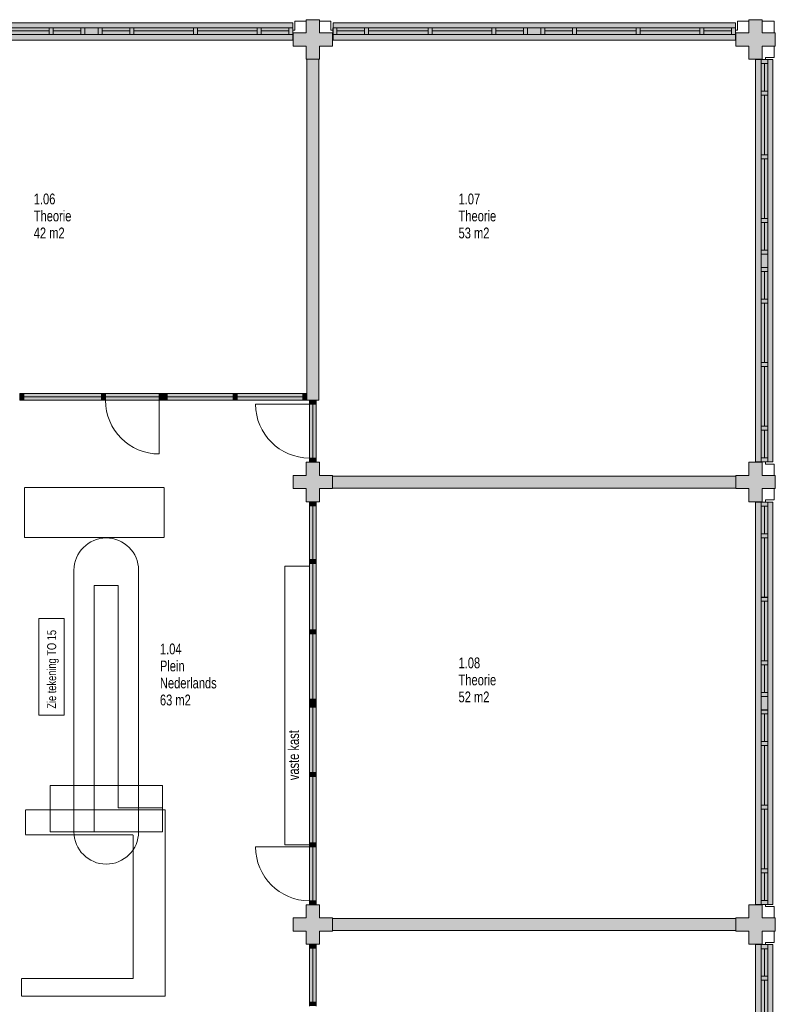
# Model space of a CAD drawing. Header units: millimetres. Extents: x 73705 to 433105, y 109410 to 279410.
# Tile 62 of 90: x 253182 to 265811, y 248032 to 264495. Entities that reach past the tile are written whole.
import ezdxf

# ---------------------------------------------------------------- set-up
doc = ezdxf.new("R2010")
doc.units = ezdxf.units.MM
doc.linetypes.add('Stippel', pattern=[1.53, 1, -0.53])
for name, color, linetype, lineweight in [('A-DETL', 90, 'Continuous', 9), ('A-DETL-DEMO', 6, 'Stippel', 9), ('A-DETL-GENF', 92, 'Continuous', 9), ('A-DETL-THIN', 151, 'Continuous', 9), ('G-ANNO-TEXT', 231, 'Continuous', 9)]:
    doc.layers.add(name, color=color, linetype=linetype, lineweight=lineweight)
doc.styles.add('Arial Narrow', font='ARIALN.TTF', dxfattribs={"width": 0.9, "height": 180})
doc.styles.add('Arial Narrow_B', font='ARIALN.TTF', dxfattribs={"width": 0.9, "height": 180})
doc.styles.add('Arial Narrow_B_2', font='ARIALN.TTF', dxfattribs={"width": 0.9, "height": 150})

msp = doc.modelspace()

# ---------------------------------------------------------------- hatches: boundary and pattern name
at = {"layer": 'A-DETL-GENF'}
for points in [[(256152.6, 264155), (257744.7, 264155), (257744.7, 264441), (251018.4, 264441), (251018.4, 264155), (256151.9, 264155)], [(257981.1, 263835), (258191.1, 263835), (258191.1, 264055), (258411.1, 264055), (258411.1, 264275), (258191.1, 264275), (258191.1, 264495), (257971.1, 264495), (257971.1, 264275), (257751.1, 264275), (257751.1, 264055), (257971.1, 264055), (257971.1, 263835)], [(263552.6, 264155), (265144.7, 264155), (265144.7, 264441), (258418.4, 264441), (258418.4, 264155), (263551.9, 264155)], [(265371.1, 263835), (265591.1, 263835), (265591.1, 264055), (265811.1, 264055), (265811.1, 264275), (265591.1, 264275), (265591.1, 264495), (265371.1, 264495), (265371.1, 264275), (265151.1, 264275), (265151.1, 264055), (265371.1, 264055)], [(257981.1, 258133.1), (258181.1, 258133.1), (258181.1, 263835), (257981.1, 263835), (257981.1, 258247.1)], [(265573.1, 257102.5), (265767.1, 257102.5), (265767.1, 263828.9), (265481.1, 263828.9), (265481.1, 257102.5)], [(253248.6, 258133.1), (253248.6, 258247.1), (253181.6, 258247.1), (253181.6, 258133.1)], [(253248.6, 258133.1), (254547.6, 258133.1), (254547.6, 258247.1), (253248.6, 258247.1)], [(254614.6, 258133.1), (254614.6, 258247.1), (254547.6, 258247.1), (254547.6, 258133.1)], [(255514.6, 258133.1), (255514.6, 258247.1), (254614.6, 258247.1), (254614.6, 258133.1)], [(255581.6, 258133.1), (255581.6, 258247.1), (255514.6, 258247.1), (255514.6, 258133.1)], [(255648.6, 258133.1), (255648.6, 258247.1), (255581.6, 258247.1), (255581.6, 258133.1)], [(256748.1, 258133.1), (256748.1, 258247.1), (255648.6, 258247.1), (255648.6, 258133.1)], [(256815.1, 258133.1), (256815.1, 258247.1), (256748.1, 258247.1), (256748.1, 258133.1)], [(257914.1, 258133.1), (257914.6, 258133.1), (257914.1, 258247.1), (256815.1, 258247.1), (256815.1, 258133.1), (257751.1, 258133.1)], [(257981.1, 258133.1), (257981.1, 258247.1), (257914.6, 258247.1), (257914.6, 258133.1), (257971.1, 258133.1)], [(258138.1, 258066.1), (258138.1, 258133.1), (258024.1, 258133.1), (258024.1, 258066.1)], [(258138.1, 257166.1), (258138.1, 258066.1), (258024.1, 258066.1), (258024.1, 257166.1)], [(258138.1, 257099.1), (258138.1, 257166.1), (258024.1, 257166.1), (258024.1, 257099.1)], [(258191.1, 256435), (258191.1, 256655), (258411.1, 256655), (258411.1, 256875), (258191.1, 256875), (258191.1, 257095), (257971.1, 257095), (257971.1, 256875), (257751.1, 256875), (257751.1, 256655), (257971.1, 256655), (257971.1, 256435), (258138.1, 256435)], [(265591.1, 256435), (265591.1, 256655), (265811.1, 256655), (265811.1, 256875), (265591.1, 256875), (265591.1, 257095), (265371.1, 257095), (265371.1, 256875), (265151.1, 256875), (265151.1, 256655), (265371.1, 256655), (265371.1, 256435)], [(265687.1, 257101.5), (265687.1, 257102.5), (265591.1, 257101.5)], [(265151.1, 256664.5), (265151.1, 256864.5), (258411.1, 256864.5), (258411.1, 256664.5), (259587.2, 256664.5)], [(258138.1, 256368), (258138.1, 256435), (258024.1, 256435), (258024.1, 256368)], [(258138.1, 255468), (258138.1, 256368), (258024.1, 256368), (258024.1, 255468)], [(265767.1, 249702.5), (265767.1, 256428.9), (265481.1, 256428.9), (265481.1, 249702.5), (265687.1, 249702.5)], [(258138.1, 255401), (258138.1, 255468), (258024.1, 255468), (258024.1, 255401)], [(258138.1, 254291.7), (258138.1, 255401), (258024.1, 255401), (258024.1, 254291.7)], [(258138.1, 254224.7), (258138.1, 254291.7), (258024.1, 254291.7), (258024.1, 254224.7)], [(258138.1, 253132), (258138.1, 254224.7), (258024.1, 254224.7), (258024.1, 253132)], [(258138.1, 253065), (258138.1, 253132), (258024.1, 253132), (258024.1, 253065)], [(258024.1, 252998), (258138.1, 252998), (258138.1, 253065), (258024.1, 253065)], [(258024.1, 251905.4), (258138.1, 251905.4), (258138.1, 252998), (258024.1, 252998), (258024.1, 252957.6)], [(258138.1, 251838.4), (258138.1, 251905.4), (258024.1, 251905.4), (258024.1, 251838.4)], [(258138.1, 250729), (258138.1, 251838.4), (258024.1, 251838.4), (258024.1, 250729)], [(258138.1, 250662), (258138.1, 250729), (258024.1, 250729), (258024.1, 250662)], [(258138.1, 249762), (258138.1, 250662), (258024.1, 250662), (258024.1, 249762)], [(258138.1, 249695), (258138.1, 249762), (258024.1, 249762), (258024.1, 249695)], [(257971.1, 249035), (258191.1, 249035), (258191.1, 249255), (258411.1, 249255), (258411.1, 249475), (258191.1, 249475), (258191.1, 249695), (257971.1, 249695), (257971.1, 249475), (257751.1, 249475), (257751.1, 249255), (257971.1, 249255)], [(265591.1, 249035), (265591.1, 249255), (265811.1, 249255), (265811.1, 249475), (265591.1, 249475), (265591.1, 249695), (265371.1, 249695), (265371.1, 249475), (265151.1, 249475), (265151.1, 249255), (265371.1, 249255), (265371.1, 249035)], [(265687.1, 249701.5), (265687.1, 249702.5), (265591.1, 249701.5)], [(265151.1, 249264.5), (265151.1, 249464.5), (258411.1, 249464.5), (258411.1, 249264.5), (259587.2, 249264.5)], [(258138.1, 248968), (258138.1, 249035), (258024.1, 249035), (258024.1, 248968)], [(258138.1, 248068), (258138.1, 248968), (258024.1, 248968), (258024.1, 248068)], [(265591.1, 242302.5), (265767.1, 242302.5), (265767.1, 249028.9), (265481.1, 249028.9), (265481.1, 242302.5), (265573.1, 242302.5)], [(258138.1, 248001), (258138.1, 248068), (258024.1, 248068), (258024.1, 248001)]]:
    msp.add_hatch(color=7, dxfattribs=at).paths.add_polyline_path(points)

# ---------------------------------------------------------------- linework, layer by layer
at = {"layer": 'A-DETL'}
for p, q in [((257744.7, 264441), (251018.4, 264441)), ((257744.7, 264155), (257744.7, 264441)), ((257780.6, 264320), (257780.6, 264468)), ((257780.6, 264468), (257971.1, 264468)), ((258381.6, 264468), (258191.1, 264468)), ((258381.6, 264320), (258381.6, 264468)), ((258418.4, 264441), (258418.4, 264155)), ((265144.7, 264441), (258418.4, 264441)), ((265144.7, 264155), (265144.7, 264441)), ((265180.6, 264320), (265180.6, 264468)), ((265180.6, 264468), (265371.1, 264468)), ((265794.1, 264468), (265591.1, 264468)), ((265794.1, 264468), (265794.1, 264275)), ((253673.6, 264361), (252676.6, 264361)), ((252676.6, 264247), (253673.6, 264247)), ((253673.6, 264247), (253673.6, 264361)), ((253673.6, 264361), (253673.6, 264247)), ((253740.6, 264361), (253673.6, 264361)), ((253673.6, 264247), (253740.6, 264247)), ((253740.6, 264247), (253740.6, 264361)), ((253740.6, 264361), (253740.6, 264247)), ((254202.4, 264361), (253740.6, 264361)), ((253740.6, 264247), (254202.4, 264247)), ((254202.4, 264361), (254202.4, 264247)), ((254269.4, 264361), (254202.4, 264361)), ((254202.4, 264247), (254202.4, 264361)), ((254202.4, 264247), (254269.4, 264247)), ((254268.1, 264361), (254268.1, 264247)), ((254492.8, 264361), (254268.1, 264361)), ((254268.1, 264247), (254492.8, 264247)), ((254269.4, 264247), (254269.4, 264361)), ((254559.8, 264361), (254492.8, 264361)), ((254492.8, 264361), (254492.8, 264247)), ((254492.8, 264247), (254492.8, 264361)), ((254492.8, 264247), (254559.8, 264247)), ((254559.8, 264247), (254559.8, 264361)), ((255021.6, 264361), (254559.8, 264361)), ((254559.8, 264361), (254559.8, 264247)), ((254559.8, 264247), (255021.6, 264247)), ((255088.6, 264361), (255021.6, 264361)), ((255021.6, 264361), (255021.6, 264247)), ((255021.6, 264247), (255021.6, 264361)), ((255021.6, 264247), (255088.6, 264247)), ((256085.6, 264361), (255088.6, 264361)), ((255088.6, 264361), (255088.6, 264247)), ((255088.6, 264247), (255088.6, 264361)), ((255088.6, 264247), (256085.6, 264247)), ((256152.6, 264361), (256085.6, 264361)), ((256085.6, 264361), (256085.6, 264247)), ((256085.6, 264247), (256085.6, 264361)), ((256085.6, 264247), (256152.6, 264247)), ((257148.9, 264361), (256151.9, 264361)), ((256151.9, 264361), (256151.9, 264247)), ((256151.9, 264247), (257148.9, 264247)), ((256152.6, 264247), (256152.6, 264361)), ((257148.9, 264247), (257148.9, 264361)), ((257215.9, 264361), (257148.9, 264361)), ((257148.9, 264361), (257148.9, 264247)), ((257148.9, 264247), (257215.9, 264247)), ((257215.9, 264247), (257215.9, 264361)), ((257677.7, 264361), (257215.9, 264361)), ((257215.9, 264361), (257215.9, 264247)), ((257215.9, 264247), (257677.7, 264247)), ((257744.7, 264361), (257677.7, 264361)), ((257677.7, 264361), (257677.7, 264247)), ((257677.7, 264247), (257677.7, 264361)), ((257677.7, 264247), (257744.7, 264247)), ((257743.7, 264320), (257780.6, 264320)), ((257744.7, 264247), (257744.7, 264361)), ((258418.4, 264320), (258381.6, 264320)), ((258417.4, 264361), (258417.4, 264247)), ((258484.4, 264361), (258417.4, 264361)), ((258417.4, 264247), (258484.4, 264247)), ((258484.4, 264247), (258484.4, 264361)), ((258484.4, 264361), (258484.4, 264247)), ((258946.2, 264361), (258484.4, 264361)), ((258484.4, 264247), (258946.2, 264247)), ((258946.2, 264361), (258946.2, 264247)), ((259013.2, 264361), (258946.2, 264361)), ((258946.2, 264247), (258946.2, 264361)), ((258946.2, 264247), (259013.2, 264247)), ((259013.2, 264361), (259013.2, 264247)), ((260010.2, 264361), (259013.2, 264361)), ((259013.2, 264247), (259013.2, 264361)), ((259013.2, 264247), (260010.2, 264247)), ((260009.6, 264361), (260009.6, 264247)), ((260076.6, 264361), (260009.6, 264361)), ((260009.6, 264247), (260076.6, 264247)), ((260010.2, 264247), (260010.2, 264361)), ((260076.6, 264247), (260076.6, 264361)), ((260076.6, 264361), (260076.6, 264247)), ((261073.6, 264361), (260076.6, 264361)), ((260076.6, 264247), (261073.6, 264247)), ((261073.6, 264247), (261073.6, 264361)), ((261073.6, 264361), (261073.6, 264247)), ((261140.6, 264361), (261073.6, 264361)), ((261073.6, 264247), (261140.6, 264247)), ((261140.6, 264247), (261140.6, 264361)), ((261140.6, 264361), (261140.6, 264247)), ((261602.4, 264361), (261140.6, 264361)), ((261140.6, 264247), (261602.4, 264247)), ((261602.4, 264361), (261602.4, 264247)), ((261669.4, 264361), (261602.4, 264361)), ((261602.4, 264247), (261602.4, 264361)), ((261602.4, 264247), (261669.4, 264247)), ((261668.1, 264361), (261668.1, 264247)), ((261892.8, 264361), (261668.1, 264361)), ((261668.1, 264247), (261892.8, 264247)), ((261669.4, 264247), (261669.4, 264361)), ((261959.8, 264361), (261892.8, 264361)), ((261892.8, 264361), (261892.8, 264247)), ((261892.8, 264247), (261892.8, 264361)), ((261892.8, 264247), (261959.8, 264247)), ((261959.8, 264247), (261959.8, 264361)), ((262421.6, 264361), (261959.8, 264361)), ((261959.8, 264361), (261959.8, 264247)), ((261959.8, 264247), (262421.6, 264247)), ((262488.6, 264361), (262421.6, 264361)), ((262421.6, 264361), (262421.6, 264247)), ((262421.6, 264247), (262421.6, 264361)), ((262421.6, 264247), (262488.6, 264247)), ((263485.6, 264361), (262488.6, 264361)), ((262488.6, 264361), (262488.6, 264247)), ((262488.6, 264247), (262488.6, 264361)), ((262488.6, 264247), (263485.6, 264247)), ((263552.6, 264361), (263485.6, 264361)), ((263485.6, 264361), (263485.6, 264247)), ((263485.6, 264247), (263485.6, 264361)), ((263485.6, 264247), (263552.6, 264247)), ((264548.9, 264361), (263551.9, 264361)), ((263551.9, 264361), (263551.9, 264247)), ((263551.9, 264247), (264548.9, 264247)), ((263552.6, 264247), (263552.6, 264361)), ((264548.9, 264247), (264548.9, 264361)), ((264615.9, 264361), (264548.9, 264361)), ((264548.9, 264361), (264548.9, 264247)), ((264548.9, 264247), (264615.9, 264247)), ((264615.9, 264247), (264615.9, 264361)), ((265077.7, 264361), (264615.9, 264361)), ((264615.9, 264361), (264615.9, 264247)), ((264615.9, 264247), (265077.7, 264247)), ((265144.7, 264361), (265077.7, 264361)), ((265077.7, 264361), (265077.7, 264247)), ((265077.7, 264247), (265077.7, 264361)), ((265077.7, 264247), (265144.7, 264247)), ((265143.7, 264320), (265180.6, 264320)), ((265144.7, 264247), (265144.7, 264361)), ((251018.4, 264155), (257744.7, 264155)), ((258418.4, 264155), (265144.7, 264155)), ((265794.1, 263864.5), (265794.1, 264055)), ((265767.1, 263828.9), (265481.1, 263828.9)), ((265481.1, 263828.9), (265481.1, 257102.5)), ((265687.1, 263828.9), (265573.1, 263828.9)), ((265573.1, 263828.9), (265573.1, 263761.9)), ((265573.1, 263761.9), (265687.1, 263761.9)), ((265687.1, 263761.9), (265573.1, 263761.9)), ((265573.1, 263761.9), (265573.1, 263300)), ((265646.1, 263827.7), (265646.1, 263864.5)), ((265646.1, 263864.5), (265794.1, 263864.5)), ((265687.1, 263761.9), (265687.1, 263828.9)), ((265687.1, 263300), (265687.1, 263761.9)), ((265767.1, 257102.5), (265767.1, 263828.9)), ((265687.1, 263300), (265573.1, 263300)), ((265573.1, 263300), (265573.1, 263233)), ((265573.1, 263300), (265687.1, 263300)), ((265687.1, 263233), (265687.1, 263300)), ((265687.1, 263233), (265573.1, 263233)), ((265573.1, 263233), (265573.1, 262236)), ((265573.1, 263233), (265687.1, 263233)), ((265687.1, 262236), (265687.1, 263233)), ((265687.1, 262236.7), (265573.1, 262236.7)), ((265573.1, 262236.7), (265573.1, 262169.7)), ((265573.1, 262236), (265687.1, 262236)), ((265573.1, 262169.7), (265687.1, 262169.7)), ((265687.1, 262169.7), (265573.1, 262169.7)), ((265573.1, 262169.7), (265573.1, 261172.7)), ((265687.1, 262169.7), (265687.1, 262236.7)), ((265687.1, 261172.7), (265687.1, 262169.7)), ((265573.1, 261172.7), (265687.1, 261172.7)), ((265687.1, 261172.7), (265573.1, 261172.7)), ((265573.1, 261172.7), (265573.1, 261105.7)), ((265687.1, 261105.7), (265687.1, 261172.7)), ((265573.1, 261105.7), (265687.1, 261105.7)), ((265687.1, 261105.7), (265573.1, 261105.7)), ((265573.1, 261105.7), (265573.1, 260643.9)), ((265687.1, 260643.9), (265687.1, 261105.7)), ((265687.1, 260643.9), (265573.1, 260643.9)), ((265573.1, 260643.9), (265573.1, 260576.9)), ((265573.1, 260643.9), (265687.1, 260643.9)), ((265687.1, 260576.9), (265687.1, 260643.9)), ((265573.1, 260576.9), (265687.1, 260576.9)), ((265687.1, 260576.9), (265573.1, 260576.9)), ((265573.1, 260576.9), (265573.1, 260352.2)), ((265687.1, 260352.2), (265687.1, 260576.9)), ((265687.1, 260353.5), (265573.1, 260353.5)), ((265573.1, 260353.5), (265573.1, 260286.5)), ((265573.1, 260352.2), (265687.1, 260352.2)), ((265687.1, 260286.5), (265687.1, 260353.5)), ((265573.1, 260286.5), (265687.1, 260286.5)), ((265687.1, 260286.5), (265573.1, 260286.5)), ((265573.1, 260286.5), (265573.1, 259824.7)), ((265687.1, 259824.7), (265687.1, 260286.5)), ((265687.1, 259824.7), (265573.1, 259824.7)), ((265573.1, 259824.7), (265573.1, 259757.7)), ((265573.1, 259824.7), (265687.1, 259824.7)), ((265687.1, 259757.7), (265687.1, 259824.7)), ((265687.1, 259757.7), (265573.1, 259757.7)), ((265573.1, 259757.7), (265573.1, 258760.7)), ((265573.1, 259757.7), (265687.1, 259757.7)), ((265687.1, 258760.7), (265687.1, 259757.7)), ((265687.1, 258760.7), (265573.1, 258760.7)), ((265573.1, 258760.7), (265573.1, 258693.7)), ((265573.1, 258760.7), (265687.1, 258760.7)), ((265687.1, 258694.4), (265573.1, 258694.4)), ((265573.1, 258694.4), (265573.1, 257697.4)), ((265573.1, 258693.7), (265687.1, 258693.7)), ((265687.1, 258693.7), (265687.1, 258760.7)), ((265687.1, 257697.4), (265687.1, 258694.4)), ((265573.1, 257697.4), (265687.1, 257697.4)), ((265687.1, 257697.4), (265573.1, 257697.4)), ((265573.1, 257697.4), (265573.1, 257630.4)), ((265687.1, 257630.4), (265687.1, 257697.4)), ((265573.1, 257630.4), (265687.1, 257630.4)), ((265687.1, 257630.4), (265573.1, 257630.4)), ((265573.1, 257630.4), (265573.1, 257168.5)), ((265687.1, 257168.5), (265687.1, 257630.4)), ((265687.1, 257168.5), (265573.1, 257168.5)), ((265573.1, 257168.5), (265573.1, 257101.5)), ((265573.1, 257168.5), (265687.1, 257168.5)), ((265687.1, 257101.5), (265687.1, 257168.5)), ((265481.1, 257102.5), (265767.1, 257102.5)), ((265573.1, 257101.5), (265687.1, 257101.5)), ((265646.1, 257102.4), (265646.1, 257065.5)), ((265646.1, 257065.5), (265794.1, 257065.5)), ((265794.1, 257065.5), (265794.1, 256875)), ((265794.1, 256464.5), (265794.1, 256655)), ((265767.1, 256428.9), (265481.1, 256428.9)), ((265481.1, 256428.9), (265481.1, 249702.5)), ((265687.1, 256428.9), (265573.1, 256428.9)), ((265573.1, 256428.9), (265573.1, 256361.9)), ((265573.1, 256361.9), (265687.1, 256361.9)), ((265687.1, 256361.9), (265573.1, 256361.9)), ((265573.1, 256361.9), (265573.1, 255900)), ((265646.1, 256427.7), (265646.1, 256464.5)), ((265646.1, 256464.5), (265794.1, 256464.5)), ((265687.1, 256361.9), (265687.1, 256428.9)), ((265687.1, 255900), (265687.1, 256361.9)), ((265767.1, 249702.5), (265767.1, 256428.9)), ((265687.1, 255900), (265573.1, 255900)), ((265573.1, 255900), (265573.1, 255833)), ((265573.1, 255900), (265687.1, 255900)), ((265687.1, 255833), (265687.1, 255900)), ((265687.1, 255833), (265573.1, 255833)), ((265573.1, 255833), (265573.1, 254836)), ((265573.1, 255833), (265687.1, 255833)), ((265687.1, 254836), (265687.1, 255833)), ((254088.4, 255289.2), (254088.4, 250915.6)), ((255168.4, 255289.2), (255168.4, 250915.6)), ((254428.4, 255032.9), (254828.4, 255032.9)), ((254428.4, 250915.6), (254428.4, 255032.9)), ((254828.4, 255032.9), (254828.4, 251315.6)), ((265687.1, 254836.7), (265573.1, 254836.7)), ((265573.1, 254836.7), (265573.1, 254769.7)), ((265573.1, 254836), (265687.1, 254836)), ((265573.1, 254769.7), (265687.1, 254769.7)), ((265687.1, 254769.7), (265573.1, 254769.7)), ((265573.1, 254769.7), (265573.1, 253772.7)), ((265687.1, 254769.7), (265687.1, 254836.7)), ((265687.1, 253772.7), (265687.1, 254769.7)), ((265573.1, 253772.7), (265687.1, 253772.7)), ((265687.1, 253772.7), (265573.1, 253772.7)), ((265573.1, 253772.7), (265573.1, 253705.7)), ((265573.1, 253705.7), (265687.1, 253705.7)), ((265687.1, 253705.7), (265573.1, 253705.7)), ((265573.1, 253705.7), (265573.1, 253243.9)), ((265687.1, 253705.7), (265687.1, 253772.7)), ((265687.1, 253243.9), (265687.1, 253705.7)), ((265687.1, 253243.9), (265573.1, 253243.9)), ((265573.1, 253243.9), (265573.1, 253176.9)), ((265573.1, 253243.9), (265687.1, 253243.9)), ((265687.1, 253176.9), (265687.1, 253243.9)), ((265573.1, 253176.9), (265687.1, 253176.9)), ((265687.1, 253176.9), (265573.1, 253176.9)), ((265573.1, 253176.9), (265573.1, 252952.2)), ((265687.1, 252952.2), (265687.1, 253176.9)), ((265687.1, 252953.5), (265573.1, 252953.5)), ((265573.1, 252953.5), (265573.1, 252886.5)), ((265573.1, 252952.2), (265687.1, 252952.2)), ((265573.1, 252886.5), (265687.1, 252886.5)), ((265687.1, 252886.5), (265573.1, 252886.5)), ((265573.1, 252886.5), (265573.1, 252424.7)), ((265687.1, 252886.5), (265687.1, 252953.5)), ((265687.1, 252424.7), (265687.1, 252886.5)), ((265687.1, 252424.7), (265573.1, 252424.7)), ((265573.1, 252424.7), (265573.1, 252357.7)), ((265573.1, 252424.7), (265687.1, 252424.7)), ((265687.1, 252357.7), (265687.1, 252424.7)), ((265687.1, 252357.7), (265573.1, 252357.7)), ((265573.1, 252357.7), (265573.1, 251360.7)), ((265573.1, 252357.7), (265687.1, 252357.7)), ((265687.1, 251360.7), (265687.1, 252357.7)), ((255568.4, 251687.6), (253688.4, 251687.6)), ((253688.4, 251687.6), (253688.4, 250915.6)), ((255568.4, 250915.6), (255568.4, 251687.6)), ((254828.4, 251315.6), (255568.4, 251315.6)), ((265687.1, 251360.7), (265573.1, 251360.7)), ((265573.1, 251360.7), (265573.1, 251293.7)), ((265573.1, 251360.7), (265687.1, 251360.7)), ((265687.1, 251294.4), (265573.1, 251294.4)), ((265573.1, 251294.4), (265573.1, 250297.4)), ((265573.1, 251293.7), (265687.1, 251293.7)), ((265687.1, 251293.7), (265687.1, 251360.7)), ((265687.1, 250297.4), (265687.1, 251294.4)), ((253688.4, 250915.6), (255568.4, 250915.6)), ((254828.4, 250915.6), (254428.4, 250915.6)), ((265573.1, 250297.4), (265687.1, 250297.4)), ((265687.1, 250297.4), (265573.1, 250297.4)), ((265573.1, 250297.4), (265573.1, 250230.4)), ((265687.1, 250230.4), (265687.1, 250297.4)), ((265573.1, 250230.4), (265687.1, 250230.4)), ((265687.1, 250230.4), (265573.1, 250230.4)), ((265573.1, 250230.4), (265573.1, 249768.5)), ((265687.1, 249768.5), (265687.1, 250230.4)), ((265687.1, 249768.5), (265573.1, 249768.5)), ((265573.1, 249768.5), (265573.1, 249701.5)), ((265573.1, 249768.5), (265687.1, 249768.5)), ((265687.1, 249701.5), (265687.1, 249768.5)), ((265481.1, 249702.5), (265767.1, 249702.5)), ((265573.1, 249701.5), (265687.1, 249701.5)), ((265646.1, 249702.4), (265646.1, 249665.5)), ((265646.1, 249665.5), (265794.1, 249665.5)), ((265794.1, 249665.5), (265794.1, 249475)), ((265794.1, 249064.5), (265794.1, 249255)), ((265767.1, 249028.9), (265481.1, 249028.9)), ((265481.1, 249028.9), (265481.1, 242302.5)), ((265687.1, 249028.9), (265573.1, 249028.9)), ((265573.1, 249028.9), (265573.1, 248961.9)), ((265573.1, 248961.9), (265687.1, 248961.9)), ((265687.1, 248961.9), (265573.1, 248961.9)), ((265573.1, 248961.9), (265573.1, 248500)), ((265646.1, 249027.7), (265646.1, 249064.5)), ((265646.1, 249064.5), (265794.1, 249064.5)), ((265687.1, 248961.9), (265687.1, 249028.9)), ((265687.1, 248500), (265687.1, 248961.9)), ((265767.1, 242302.5), (265767.1, 249028.9)), ((265687.1, 248500), (265573.1, 248500)), ((265573.1, 248500), (265573.1, 248433)), ((265573.1, 248500), (265687.1, 248500)), ((265687.1, 248433), (265687.1, 248500)), ((265687.1, 248433), (265573.1, 248433)), ((265573.1, 248433), (265573.1, 247436)), ((265573.1, 248433), (265687.1, 248433)), ((265687.1, 247436), (265687.1, 248433))]:
    msp.add_line(p, q, dxfattribs=at)
for centre, start, end in [((254628.4, 255289.2), 0, 180), ((254628.4, 250915.6), 180, 0)]:
    msp.add_arc(centre, 540, start, end, dxfattribs=at)
at = {"layer": 'A-DETL-DEMO'}
for p, q in [((253262.1, 256675), (255594.1, 256675)), ((253262.1, 255835), (253262.1, 256675)), ((255594.1, 256675), (255594.1, 255835)), ((255594.1, 255835), (253262.1, 255835)), ((255611.1, 251285.3), (253279.1, 251285.3)), ((253279.1, 251285.3), (253279.1, 250865.3)), ((255611.1, 248165.3), (255611.1, 251285.3)), ((253279.1, 250865.3), (255077.7, 250865.3)), ((255077.7, 250865.3), (255077.7, 248465.3)), ((255077.7, 248465.3), (253211.1, 248465.3)), ((253211.1, 248465.3), (253211.1, 248165.3)), ((253211.1, 248165.3), (255611.1, 248165.3))]:
    msp.add_line(p, q, dxfattribs=at)
at = {"layer": 'A-DETL-THIN'}
for p, q in [((257971.1, 264495), (257971.1, 264275)), ((258191.1, 264495), (257971.1, 264495)), ((258191.1, 264275), (258191.1, 264495)), ((265371.1, 264495), (265371.1, 264275)), ((265591.1, 264495), (265371.1, 264495)), ((265591.1, 264275), (265591.1, 264495)), ((252676.6, 264307), (253673.6, 264307)), ((253740.6, 264307), (254202.4, 264307)), ((255021.6, 264307), (254559.8, 264307)), ((256085.6, 264307), (255088.6, 264307)), ((257148.9, 264307), (256151.9, 264307)), ((257677.7, 264307), (257215.9, 264307)), ((257971.1, 264275), (257751.1, 264275)), ((257751.1, 264275), (257751.1, 264055)), ((258411.1, 264275), (258191.1, 264275)), ((258411.1, 264055), (258411.1, 264275)), ((258484.4, 264307), (258946.2, 264307)), ((259013.2, 264307), (260010.2, 264307)), ((260076.6, 264307), (261073.6, 264307)), ((261140.6, 264307), (261602.4, 264307)), ((262421.6, 264307), (261959.8, 264307)), ((263485.6, 264307), (262488.6, 264307)), ((264548.9, 264307), (263551.9, 264307)), ((265077.7, 264307), (264615.9, 264307)), ((265371.1, 264275), (265151.1, 264275)), ((265151.1, 264275), (265151.1, 264055)), ((265811.1, 264275), (265591.1, 264275)), ((265811.1, 264055), (265811.1, 264275)), ((257751.1, 264055), (257971.1, 264055)), ((257971.1, 264055), (257971.1, 263835)), ((258191.1, 263835), (258191.1, 264055)), ((258191.1, 264055), (258411.1, 264055)), ((265151.1, 264055), (265371.1, 264055)), ((265371.1, 264055), (265371.1, 263835)), ((265591.1, 263835), (265591.1, 264055)), ((265591.1, 264055), (265811.1, 264055)), ((257971.1, 263835), (257981.1, 263835)), ((257981.1, 263835), (257981.1, 258133.1)), ((258181.1, 263835), (257981.1, 263835)), ((258181.1, 263835), (258191.1, 263835)), ((258181.1, 258133.1), (258181.1, 263835)), ((265371.1, 263835), (265591.1, 263835)), ((265633.1, 263761.9), (265633.1, 263300)), ((265633.1, 263233), (265633.1, 262236)), ((265633.1, 262169.7), (265633.1, 261172.7)), ((265633.1, 261105.7), (265633.1, 260643.9)), ((265633.1, 259824.7), (265633.1, 260286.5)), ((265633.1, 258760.7), (265633.1, 259757.7)), ((265633.1, 257697.4), (265633.1, 258694.4)), ((253248.6, 258247.1), (253181.6, 258247.1)), ((253181.6, 258247.1), (253181.6, 258133.1)), ((253248.6, 258133.1), (253248.6, 258247.1)), ((254547.6, 258247.1), (253248.6, 258247.1)), ((253248.6, 258247.1), (253248.6, 258133.1)), ((254547.6, 258190.1), (253248.6, 258190.1)), ((254547.6, 258133.1), (254547.6, 258247.1)), ((254547.6, 258247.1), (254547.6, 258133.1)), ((254614.6, 258247.1), (254547.6, 258247.1)), ((254614.6, 258133.1), (254614.6, 258247.1)), ((254614.6, 258247.1), (254614.6, 258133.1)), ((255514.6, 258247.1), (254614.6, 258247.1)), ((255514.6, 258190.1), (254614.6, 258190.1)), ((255514.6, 258133.1), (255514.6, 258247.1)), ((255514.6, 258247.1), (255514.6, 258133.1)), ((255581.6, 258247.1), (255514.6, 258247.1)), ((255648.6, 258247.1), (255581.6, 258247.1)), ((255581.6, 258247.1), (255581.6, 258133.1)), ((255581.6, 258133.1), (255581.6, 258247.1)), ((256748.1, 258190.1), (255648.1, 258190.1)), ((255648.6, 258133.1), (255648.6, 258247.1)), ((256748.1, 258247.1), (255648.6, 258247.1)), ((255648.6, 258247.1), (255648.6, 258133.1)), ((256748.1, 258133.1), (256748.1, 258247.1)), ((256815.1, 258247.1), (256748.1, 258247.1)), ((256748.1, 258247.1), (256748.1, 258133.1)), ((256815.1, 258133.1), (256815.1, 258247.1)), ((257914.6, 258247.1), (256815.1, 258247.1)), ((256815.1, 258247.1), (256815.1, 258133.1)), ((257914.1, 258190.1), (256815.1, 258190.1)), ((257981.1, 258247.1), (257914.1, 258247.1)), ((257914.1, 258247.1), (257914.1, 258133.1)), ((257914.6, 258133.1), (257914.6, 258247.1)), ((257981.1, 258133.1), (257981.1, 258247.1)), ((253181.6, 258133.1), (253248.6, 258133.1)), ((253248.6, 258133.1), (254547.6, 258133.1)), ((254547.6, 258133.1), (254614.6, 258133.1)), ((254614.6, 258133.1), (255514.6, 258133.1)), ((255514.6, 258133.1), (255581.6, 258133.1)), ((255514.6, 258133.1), (255514.6, 257233.1)), ((255581.6, 258133.1), (255648.6, 258133.1)), ((255648.6, 258133.1), (256748.1, 258133.1)), ((256748.1, 258133.1), (256815.1, 258133.1)), ((256815.1, 258133.1), (257914.6, 258133.1)), ((258024.1, 258066.1), (257124.1, 258066.1)), ((257914.1, 258133.1), (257981.1, 258133.1)), ((257981.1, 258133.1), (258181.1, 258133.1)), ((258138.1, 258133.1), (258024.1, 258133.1)), ((258024.1, 258133.1), (258024.1, 258066.1)), ((258138.1, 258066.1), (258024.1, 258066.1)), ((258024.1, 258066.1), (258024.1, 257166.1)), ((258024.1, 258066.1), (258138.1, 258066.1)), ((258081.1, 258066.1), (258081.1, 257166.1)), ((258138.1, 258066.1), (258138.1, 258133.1)), ((258138.1, 257166.1), (258138.1, 258066.1)), ((265633.1, 257168.5), (265633.1, 257630.4)), ((258138.1, 257166.1), (258024.1, 257166.1)), ((258024.1, 257166.1), (258024.1, 257099.1)), ((258024.1, 257166.1), (258138.1, 257166.1)), ((258138.1, 257099.1), (258138.1, 257166.1)), ((257971.1, 257095), (257971.1, 256875)), ((258191.1, 257095), (257971.1, 257095)), ((258024.1, 257099.1), (258138.1, 257099.1)), ((258191.1, 256875), (258191.1, 257095)), ((265371.1, 257095), (265371.1, 256875)), ((265591.1, 257095), (265371.1, 257095)), ((265591.1, 256875), (265591.1, 257095)), ((257971.1, 256875), (257751.1, 256875)), ((257751.1, 256875), (257751.1, 256655)), ((258411.1, 256875), (258191.1, 256875)), ((258411.1, 256864.5), (258411.1, 256875)), ((265151.1, 256864.5), (258411.1, 256864.5)), ((258411.1, 256864.5), (258411.1, 256664.5)), ((265371.1, 256875), (265151.1, 256875)), ((265151.1, 256875), (265151.1, 256864.5)), ((265151.1, 256664.5), (265151.1, 256864.5)), ((265811.1, 256875), (265591.1, 256875)), ((265811.1, 256655), (265811.1, 256875)), ((257751.1, 256655), (257971.1, 256655)), ((257971.1, 256655), (257971.1, 256435)), ((258191.1, 256435), (258191.1, 256655)), ((258191.1, 256655), (258411.1, 256655)), ((258411.1, 256655), (258411.1, 256664.5)), ((258411.1, 256664.5), (265151.1, 256664.5)), ((265151.1, 256664.5), (265151.1, 256655)), ((265151.1, 256655), (265371.1, 256655)), ((265371.1, 256655), (265371.1, 256435)), ((265591.1, 256435), (265591.1, 256655)), ((265591.1, 256655), (265811.1, 256655)), ((257971.1, 256435), (258191.1, 256435)), ((258138.1, 256435), (258024.1, 256435)), ((258024.1, 256435), (258024.1, 256368)), ((258138.1, 256368), (258024.1, 256368)), ((258024.1, 256368), (258024.1, 255468)), ((258024.1, 256368), (258138.1, 256368)), ((258081.1, 256368), (258081.1, 255468)), ((258138.1, 256368), (258138.1, 256435)), ((258138.1, 255468), (258138.1, 256368)), ((265371.1, 256435), (265591.1, 256435)), ((265633.1, 256361.9), (265633.1, 255900)), ((265633.1, 255833), (265633.1, 254836)), ((257611.1, 255360), (257611.1, 250696)), ((258024.1, 255360), (257611.1, 255360)), ((258138.1, 255468), (258024.1, 255468)), ((258024.1, 255468), (258024.1, 255401)), ((258024.1, 255468), (258138.1, 255468)), ((258138.1, 255401), (258024.1, 255401)), ((258024.1, 255401), (258024.1, 254291.7)), ((258024.1, 255401), (258138.1, 255401)), ((258081.1, 255401), (258081.1, 254291.7)), ((258138.1, 255401), (258138.1, 255468)), ((258138.1, 254291.7), (258138.1, 255401)), ((265633.1, 254769.7), (265633.1, 253772.7)), ((258138.1, 254291.7), (258024.1, 254291.7)), ((258024.1, 254291.7), (258024.1, 254224.7)), ((258024.1, 254291.7), (258138.1, 254291.7)), ((258024.1, 254224.7), (258138.1, 254224.7)), ((258138.1, 254224.7), (258024.1, 254224.7)), ((258024.1, 254224.7), (258024.1, 253132)), ((258081.1, 254224.7), (258081.1, 253132)), ((258138.1, 254224.7), (258138.1, 254291.7)), ((258138.1, 253132), (258138.1, 254224.7)), ((265633.1, 253705.7), (265633.1, 253243.9)), ((258138.1, 253132), (258024.1, 253132)), ((258024.1, 253132), (258024.1, 253065)), ((258024.1, 253132), (258138.1, 253132)), ((258024.1, 253065), (258138.1, 253065)), ((258138.1, 253065), (258024.1, 253065)), ((258024.1, 253065), (258024.1, 252998)), ((258138.1, 253065), (258138.1, 253132)), ((258138.1, 252998), (258138.1, 253065)), ((258024.1, 252998), (258138.1, 252998)), ((258138.1, 252998), (258024.1, 252998)), ((258024.1, 252998), (258024.1, 251905.4)), ((258081.1, 252998), (258081.1, 251905.4)), ((258138.1, 251905.4), (258138.1, 252998)), ((265633.1, 252424.7), (265633.1, 252886.5)), ((265633.1, 251360.7), (265633.1, 252357.7)), ((258138.1, 251905.4), (258024.1, 251905.4)), ((258024.1, 251905.4), (258024.1, 251838.4)), ((258024.1, 251905.4), (258138.1, 251905.4)), ((258138.1, 251838.4), (258138.1, 251905.4)), ((258024.1, 251838.4), (258138.1, 251838.4)), ((258138.1, 251838.4), (258024.1, 251838.4)), ((258024.1, 251838.4), (258024.1, 250729)), ((258081.1, 251838.4), (258081.1, 250729)), ((258138.1, 250729), (258138.1, 251838.4)), ((265633.1, 250297.4), (265633.1, 251294.4)), ((258024.1, 250662), (257124.1, 250662)), ((257611.1, 250696), (258024.1, 250696)), ((258024.1, 250729), (258138.1, 250729)), ((258138.1, 250729), (258024.1, 250729)), ((258024.1, 250729), (258024.1, 250662)), ((258138.1, 250662), (258024.1, 250662)), ((258024.1, 250662), (258024.1, 249762)), ((258024.1, 250662), (258138.1, 250662)), ((258081.1, 250662), (258081.1, 249762)), ((258138.1, 250662), (258138.1, 250729)), ((258138.1, 249762), (258138.1, 250662)), ((265633.1, 249768.5), (265633.1, 250230.4)), ((258138.1, 249762), (258024.1, 249762)), ((258024.1, 249762), (258024.1, 249695)), ((258024.1, 249762), (258138.1, 249762)), ((258138.1, 249695), (258138.1, 249762)), ((257971.1, 249695), (257971.1, 249475)), ((258191.1, 249695), (257971.1, 249695)), ((258024.1, 249695), (258138.1, 249695)), ((258191.1, 249475), (258191.1, 249695)), ((265371.1, 249695), (265371.1, 249475)), ((265591.1, 249695), (265371.1, 249695)), ((265591.1, 249475), (265591.1, 249695)), ((257971.1, 249475), (257751.1, 249475)), ((257751.1, 249475), (257751.1, 249255)), ((258411.1, 249475), (258191.1, 249475)), ((258411.1, 249464.5), (258411.1, 249475)), ((265151.1, 249464.5), (258411.1, 249464.5)), ((258411.1, 249464.5), (258411.1, 249264.5)), ((265371.1, 249475), (265151.1, 249475)), ((265151.1, 249475), (265151.1, 249464.5)), ((265151.1, 249264.5), (265151.1, 249464.5)), ((265811.1, 249475), (265591.1, 249475)), ((265811.1, 249255), (265811.1, 249475)), ((258411.1, 249255), (258411.1, 249264.5)), ((258411.1, 249264.5), (265151.1, 249264.5)), ((265151.1, 249264.5), (265151.1, 249255)), ((257751.1, 249255), (257971.1, 249255)), ((257971.1, 249255), (257971.1, 249035)), ((258191.1, 249035), (258191.1, 249255)), ((258191.1, 249255), (258411.1, 249255)), ((265151.1, 249255), (265371.1, 249255)), ((265371.1, 249255), (265371.1, 249035)), ((265591.1, 249035), (265591.1, 249255)), ((265591.1, 249255), (265811.1, 249255)), ((257971.1, 249035), (258191.1, 249035)), ((258138.1, 249035), (258024.1, 249035)), ((258024.1, 249035), (258024.1, 248968)), ((258138.1, 248968), (258024.1, 248968)), ((258024.1, 248968), (258024.1, 248068)), ((258024.1, 248968), (258138.1, 248968)), ((258081.1, 248968), (258081.1, 248068)), ((258138.1, 248968), (258138.1, 249035)), ((258138.1, 248068), (258138.1, 248968)), ((265371.1, 249035), (265591.1, 249035)), ((265633.1, 248961.9), (265633.1, 248500)), ((265633.1, 248433), (265633.1, 247436)), ((258138.1, 248068), (258024.1, 248068)), ((258024.1, 248068), (258024.1, 248001)), ((258024.1, 248068), (258138.1, 248068)), ((258138.1, 248001), (258138.1, 248068))]:
    msp.add_line(p, q, dxfattribs=at)
for centre in [(255514.6, 258133.1), (258024.1, 258066.1), (258024.1, 250662)]:
    msp.add_arc(centre, 900, 180, 270, dxfattribs=at)
at = {"layer": 'G-ANNO-TEXT', "color": 7, "flags": 128}
msp.add_lwpolyline([(253502.3, 252867.3), (253502.3, 254482.1), (253927.3, 254482.1), (253927.3, 252867.3)], close=True, dxfattribs=at)

# ---------------------------------------------------------------- texts
at = {"layer": 'G-ANNO-TEXT', "color": 7, "char_height": 180, "attachment_point": 1}
for s, insert, width, style in [('1.06', (253416.6, 261587.4), 425.696, 'Arial Narrow_B'), ('1.07', (260516.6, 261587.4), 425.696, 'Arial Narrow_B'), ('Theorie', (253416.6, 261303), 750.38, 'Arial Narrow'), ('Theorie', (260516.6, 261303), 750.38, 'Arial Narrow'), ('42 m2', (253416.6, 261018.6), 606.076, 'Arial Narrow'), ('53 m2', (260516.6, 261018.6), 606.076, 'Arial Narrow'), ('1.04', (255525.5, 254063.1), 425.696, 'Arial Narrow_B'), ('Plein ', (255525.5, 253778.7), 548.354, 'Arial Narrow'), ('1.08', (260516.6, 253830.1), 425.696, 'Arial Narrow_B'), ('Theorie', (260516.6, 253545.6), 750.38, 'Arial Narrow'), ('Nederlands', (255525.5, 253494.2), 1125.569, 'Arial Narrow'), ('63 m2', (255525.5, 253209.8), 606.076, 'Arial Narrow'), ('52 m2', (260516.6, 253261.2), 606.076, 'Arial Narrow')]:
    msp.add_mtext(s, dxfattribs=dict(at, insert=insert, width=width, style=style))
at = {"layer": 'G-ANNO-TEXT', "color": 7, "attachment_point": 1, "rotation": 90}
for s, insert, char_height, width, style in [('Zie tekening TO 15', (253640.7, 252975.1), 150, 1688.354, 'Arial Narrow_B_2'), ('vaste kast', (257670, 251779), 180, 974.05, 'Arial Narrow')]:
    msp.add_mtext(s, dxfattribs=dict(at, insert=insert, char_height=char_height, width=width, style=style))

doc.saveas('drawing.dxf')
